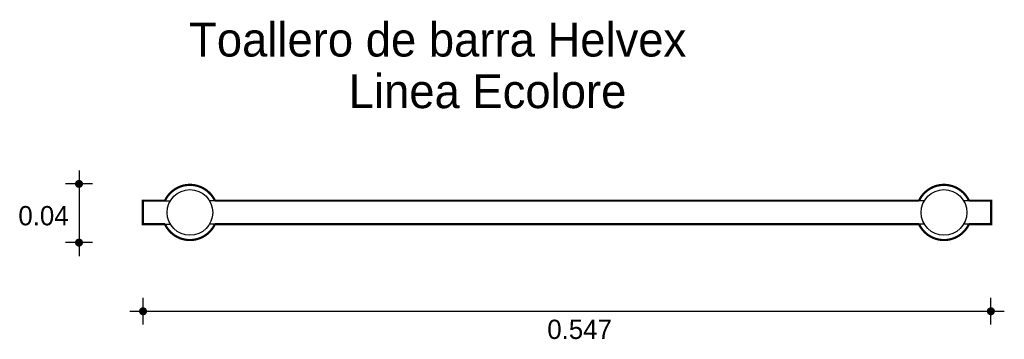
# Model space of a CAD drawing. Extents: x 5.918 to 6.628, y 4.845 to 5.075.
import ezdxf

# ---------------------------------------------------------------- set-up
doc = ezdxf.new("R2010")
doc.units = 0
doc.header["$MEASUREMENT"] = 0
for name, color, linetype in [('BORDE', 2, 'CONTINUOUS'), ('COTAS', 6, 'CONTINUOUS'), ('DIBUJO', 5, 'CONTINUOUS'), ('TEXTO', 4, 'CONTINUOUS')]:
    doc.layers.add(name, color=color, linetype=linetype)

msp = doc.modelspace()

# ---------------------------------------------------------------- linework, layer by layer
at = {"layer": 'BORDE', "const_width": 0.00157}
msp.add_lwpolyline([(6.56609, 4.94459, -0.636122), (6.60213, 4.94459), (6.61806, 4.94459), (6.61806, 4.92773), (6.60213, 4.92773, -0.636296), (6.56609, 4.92773), (6.05911, 4.92773, -0.636296), (6.02306, 4.92773), (6.00713, 4.92773), (6.00713, 4.94459), (6.02307, 4.94459, -0.636122), (6.05911, 4.94459)], format="xyb", close=True, dxfattribs=at)
at = {"layer": 'COTAS'}
for p, q in [((5.9612, 4.96637), (5.9612, 4.90476)), ((5.97085, 4.95672), (5.95156, 4.95672)), ((5.97085, 4.91441), (5.95156, 4.91441)), ((6.00734, 4.8553), (6.00734, 4.87459)), ((6.6179, 4.8553), (6.6179, 4.87459)), ((5.99769, 4.86494), (6.62755, 4.86494))]:
    msp.add_line(p, q, dxfattribs=at)
at = {"layer": 'COTAS', "const_width": 0.00289}
for points in [[(5.95976, 4.95672, 1), (5.96265, 4.95672, 1)], [(5.95976, 4.91441, 1), (5.96265, 4.91441, 1)], [(6.00589, 4.86494, 1), (6.00879, 4.86494, 1)], [(6.61646, 4.86494, 1), (6.61935, 4.86494, 1)]]:
    msp.add_lwpolyline(points, format="xyb", close=True, dxfattribs=at)
at = {"layer": 'DIBUJO'}
for p, q in [((6.00713, 4.94459), (6.00713, 4.92773)), ((6.00713, 4.94459), (6.02697, 4.94459)), ((6.57, 4.94459), (6.0552, 4.94459)), ((6.61806, 4.94459), (6.59823, 4.94459)), ((6.61806, 4.94459), (6.61806, 4.92773)), ((6.00713, 4.92773), (6.02697, 4.92773)), ((6.56999, 4.92773), (6.0552, 4.92773)), ((6.61806, 4.92773), (6.59823, 4.92773))]:
    msp.add_line(p, q, dxfattribs=at)
for centre in [(6.04109, 4.93616), (6.58411, 4.93616)]:
    msp.add_circle(centre, 0.01644, dxfattribs=at)
for centre, start, end in [((6.04109, 4.93616), 25.07734, 154.92266), ((6.58411, 4.93616), 25.07734, 154.92266), ((6.04109, 4.93616), 205.06312, 334.93688), ((6.58411, 4.93616), 205.06312, 334.93688)]:
    msp.add_arc(centre, 0.0199, start, end, dxfattribs=at)

# ---------------------------------------------------------------- texts
at = {"layer": 'COTAS'}
for s, p in [('0.04', (5.91754, 4.92687)), ('0.547', (6.29845, 4.84497))]:
    msp.add_text(s, height=0.013895, dxfattribs=at).set_placement(p)
at = {"layer": 'TEXTO'}
for s, p in [('Toallero de barra Helvex', (6.0405, 5.0485)), ('Linea Ecolore', (6.15544, 5.01131))]:
    msp.add_text(s, height=0.0244497, dxfattribs=at).set_placement(p)

doc.saveas('drawing.dxf')
